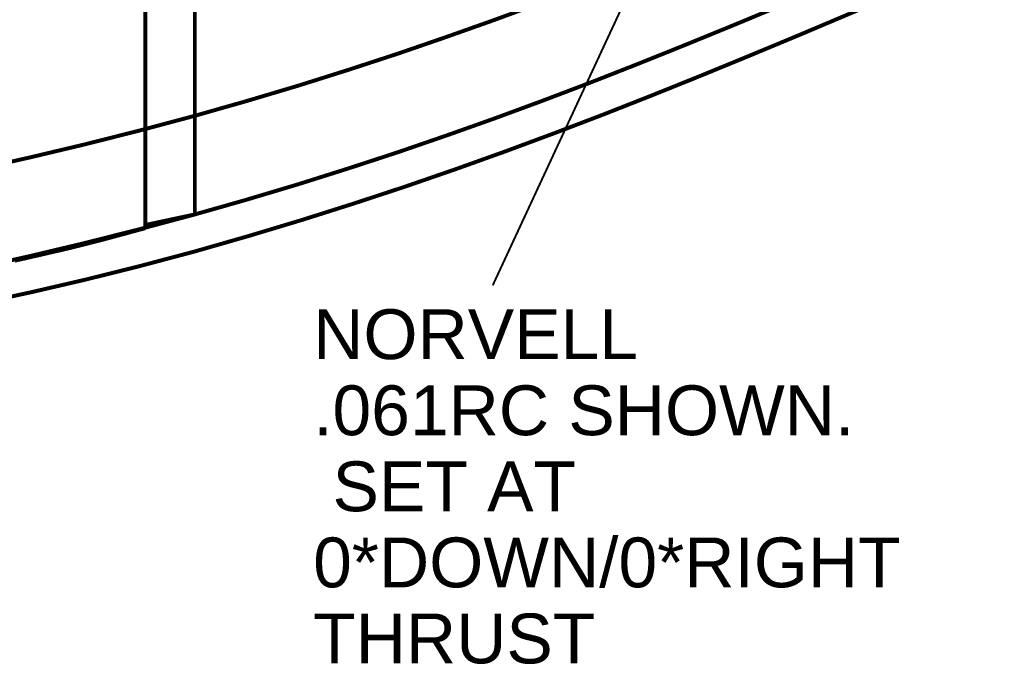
# Model space of a CAD drawing. Extents: x -1080 to 1070, y -166 to 202.
# Tile 12 of 24: x 59 to 121, y -16 to 25. Entities that reach past the tile are written whole.
import ezdxf

# ---------------------------------------------------------------- set-up
doc = ezdxf.new("R2010")
doc.units = 0
doc.header["$MEASUREMENT"] = 0
doc.layers.add('DEFAULT', color=7, linetype='CONTINUOUS')
doc.layers.add('LINE', color=7, linetype='CONTINUOUS')
doc.styles.add('ARIAL', font='ARIAL.TTF')

# ---------------------------------------------------------------- blocks, each defined once
blk = doc.blocks.new('GROUP33')
at = {"layer": 'DEFAULT', "const_width": 0.01}
for points in [[(-4.9731, -0.8996), (-4.9731, 1.1931)], [(-4.9731, -0.8996), (-4.9593, -0.9032), (-4.9458, -0.9069), (-4.9325, -0.9105), (-4.9194, -0.9142), (-4.9063, -0.9176), (-4.8934, -0.9212), (-4.8805, -0.9245), (-4.8678, -0.9281), (-4.8548, -0.9314), (-4.8419, -0.9347), (-4.8288, -0.938), (-4.8159, -0.9414), (-4.8025, -0.9447), (-4.7892, -0.948), (-4.7756, -0.9513), (-4.762, -0.9546), (-4.7372, -0.9601), (-4.7131, -0.9658), (-4.6892, -0.9712), (-4.6656, -0.9767), (-4.6421, -0.9818)]]:
    blk.add_lwpolyline(points, dxfattribs=at)
blk = doc.blocks.new('GROUP26')
at = {"layer": 'DEFAULT'}
for points, const_width in [([(11.1403, -0.2709), (11.0135, -0.325), (10.8887, -0.3783), (10.7653, -0.4305), (10.6432, -0.4819), (10.5219, -0.5321), (10.4012, -0.5813), (10.2808, -0.6295), (10.1604, -0.6766), (10.0394, -0.7225), (9.9178, -0.7673), (9.7951, -0.8108), (9.6713, -0.8534), (9.5456, -0.8945), (9.418, -0.9347), (9.2881, -0.9734), (9.1557, -1.0111), (9.0153, -1.0485), (8.8768, -1.0835), (8.7396, -1.1161), (8.6037, -1.1467)], 0.01), ([(11.1392, -0.5198), (11.0125, -0.5741), (10.8877, -0.6276), (10.7644, -0.68), (10.6425, -0.7314), (10.5213, -0.7817), (10.4007, -0.831), (10.2804, -0.8793), (10.16, -0.9265), (10.0391, -0.9724), (9.9175, -1.0172), (9.7949, -1.0607), (9.6711, -1.1033), (9.5454, -1.1444), (9.4179, -1.1846), (9.288, -1.2234), (9.1557, -1.2611), (9.0154, -1.2985), (8.8769, -1.3335), (8.7397, -1.3661), (8.6038, -1.3966)], 0.01), ([(11.2039, -0.5866), (11.073, -0.6427), (10.9442, -0.698), (10.8169, -0.7522), (10.6909, -0.8054), (10.5657, -0.8575), (10.4412, -0.9086), (10.317, -0.9586), (10.1927, -1.0075), (10.0679, -1.0551), (9.9424, -1.1016), (9.8158, -1.1469), (9.6879, -1.191), (9.5581, -1.2337), (9.4264, -1.2754), (9.2923, -1.3157), (9.1557, -1.3549), (9.0153, -1.3922), (8.8768, -1.4267), (8.7395, -1.4585), (8.6035, -1.4879)], 0.01), ([(9.0305, -0.7184), (9.0307, -1.2878)], 0.01), ([(9.0307, -1.2878), (9.0305, -0.7184)], 0.01), ([(9.1557, -0.7175), (9.1557, -1.2611)], 0.01), ([(9.9114, -1.4407), (10.2465, -0.7201)], 0.005), ([(9.1557, -1.2611), (9.0307, -1.2878)], 0.01)]:
    blk.add_lwpolyline(points, dxfattribs=dict(at, const_width=const_width))
at = {"layer": 'LINE', "const_width": 0.01}
blk.add_lwpolyline([(9.1557, -1.2611), (9.1557, -0.7175)], dxfattribs=at)
at = {"layer": 'DEFAULT', "xscale": -1, "rotation": 359.9998}
blk.add_blockref('GROUP33', (4.0569, -0.3963), dxfattribs=at)
at = {"layer": 'DEFAULT', "style": 'ARIAL'}
for s, p in [('NORVELL', (9.456, -1.6278)), ('.061RC SHOWN.', (9.456, -1.8206)), (' SET AT', (9.456, -2.0134)), ('0*DOWN/0*RIGHT', (9.456, -2.2062)), ('THRUST', (9.456, -2.399))]:
    blk.add_text(s, height=0.1263, dxfattribs=at).set_placement(p)

msp = doc.modelspace()

# ---------------------------------------------------------------- block references
at = {"layer": 'DEFAULT', "xscale": 25, "yscale": 25, "zscale": 25}
msp.add_blockref('GROUP26', (-159.13, 43.943), dxfattribs=at)

doc.saveas('drawing.dxf')
